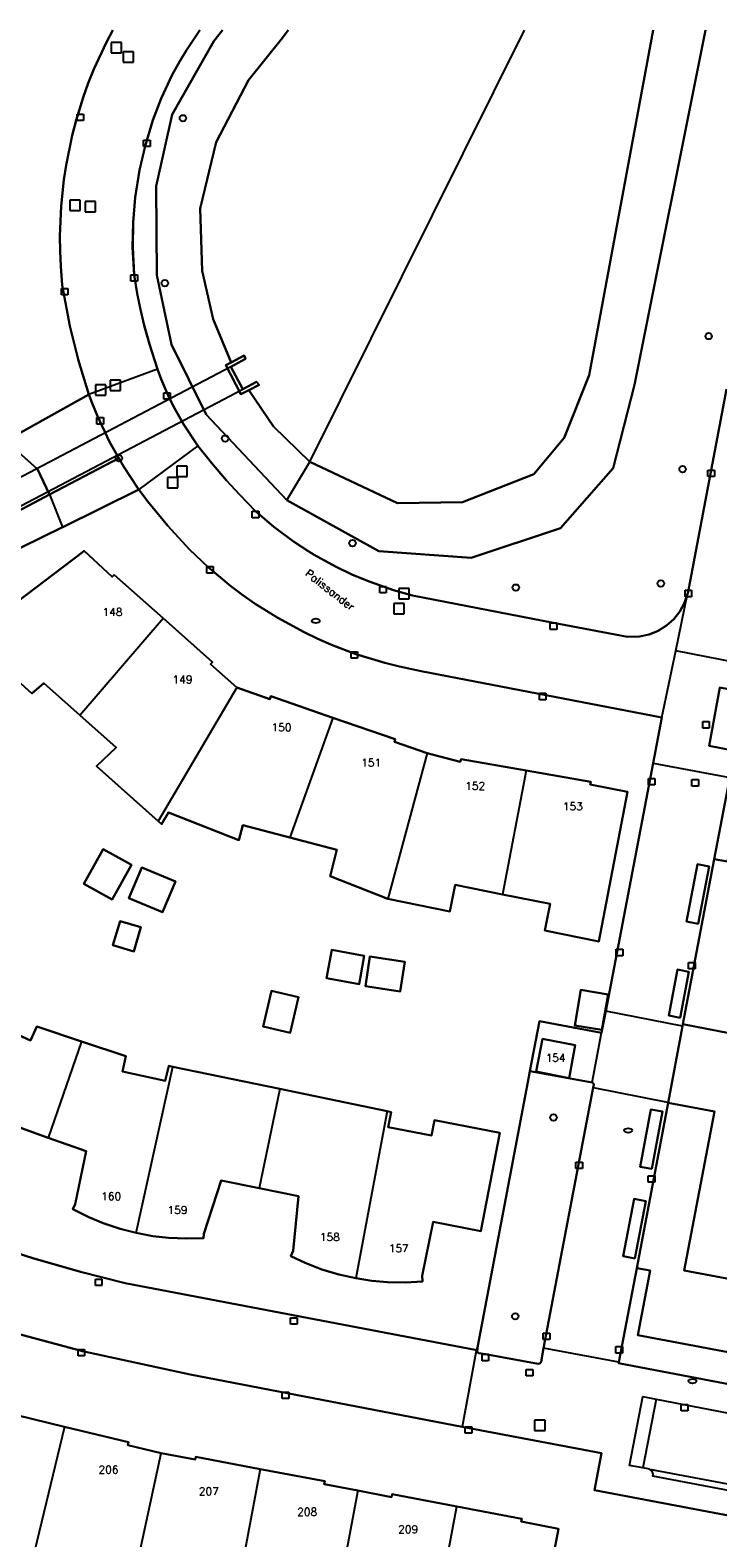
# Model space of a CAD drawing. Header units: metres. Extents: x 108000 to 109000, y 423600 to 424200.
# Tile 32 of 106: x 108233 to 108286, y 424083 to 424200. Entities that reach past the tile are written whole.
import ezdxf

# ---------------------------------------------------------------- set-up
doc = ezdxf.new("R2010")
doc.units = ezdxf.units.M
doc.header["$MEASUREMENT"] = 0
for name, color, linetype in [('brandkraan _ -put', 10, 'Continuous'), ('Duiker', 10, 'Continuous'), ('Erf', 10, 'Continuous'), ('groenvoorziening', 10, 'Continuous'), ('half verhard', 10, 'Continuous'), ('Huisnummers', 10, 'Continuous'), ('inspectie- _rioolput', 10, 'Continuous'), ('kolk', 10, 'Continuous'), ('Muur', 10, 'Continuous'), ('oever_ slootkant', 10, 'Continuous'), ('onverhard', 10, 'Continuous'), ('Openbare_ruimtenaam', 10, 'Continuous'), ('pand', 10, 'Continuous'), ('struiken', 10, 'Continuous'), ('vegetatieobject', 10, 'Continuous'), ('Walbescherming', 10, 'Continuous'), ('waterleidingput', 10, 'Continuous'), ('waterloop_ sloot', 10, 'Continuous'), ('Woonerf', 10, 'Continuous')]:
    doc.layers.add(name, color=color, linetype=linetype)
doc.styles.get("Standard").update_dxf_attribs({"font": 'txt.shx'})

# ---------------------------------------------------------------- blocks, each defined once
blk = doc.blocks.new('138_ACAD_1_FMEBLOCK54')
at = {"layer": 'Erf', "color": 52, "true_color": 0xd2d200}
blk.add_lwpolyline([(94.2515, -48.5425), (39.6315, -38.2025), (40.1715, -35.3525), (29.3995, -33.3105), (8.3415, -29.2725), (0.0215, -27.4525), (-7.3185, -25.4925)], dxfattribs=at)
blk = doc.blocks.new('138_ACAD_1_FMEBLOCK55')
at = {"layer": 'Erf', "color": 52, "true_color": 0xd2d200}
for points in [[(-53.3112, 51.065), (-53.4275, 50.387), (-53.9365, 46.785), (-54.1865, 44.265), (-54.3465, 40.935), (-54.3835, 37.605), (-54.3485, 35.719), (-54.1575, 31.949), (-53.8425, 28.508), (-53.3385, 24.779), (-53.0325, 22.922), (-52.4465, 19.835), (-52.2745, 19.107), (-51.7565, 16.915), (-51.0365, 14.255), (-50.4865, 12.395), (-49.8865, 10.555), (-48.6305, 7.078), (-47.9485, 5.359), (-46.6665, 2.365), (-45.5865, 0.095), (-44.4465, -2.145), (-41.0965, -8.095), (-39.9265, -9.935), (-36.3365, -14.705), (-33.3765, -18.375), (-30.9235, -21.102), (-29.6555, -22.422), (-27.0875, -24.932), (-25.7405, -26.166), (-22.9665, -28.544), (-20.4165, -30.545), (-20.1255, -30.773), (-16.8075, -33.066), (-15.1155, -34.166), (-12.5485, -35.759), (-9.1245, -37.708), (-7.3835, -38.63), (-4.5065, -40.056), (-4.3885, -40.106), (-1.0185, -41.537), (0.7435, -42.226), (3.8505, -43.339), (5.7175, -43.944), (9.3865, -45.008), (12.8435, -45.865), (40.0635, -51.065), (40.1295, -50.718), (44.0835, -29.905), (44.1665, -29.471), (44.9035, -25.605), (49.7135, -26.505), (50.0365, -24.821), (53.7105, -5.64), (54.3835, -2.125), (35.7435, 1.465), (34.0705, 1.82), (32.9405, 2.108), (30.7105, 2.797), (28.8285, 3.515), (27.7605, 3.98), (26.7095, 4.482), (24.6565, 5.596), (22.9185, 6.688), (21.9585, 7.356), (21.0225, 8.056), (19.2655, 9.515), (17.8375, 10.887), (16.1515, 12.706), (14.5855, 14.63), (13.9145, 15.539), (8.0175, 12.622), (8.0075, 12.618)], [(8.0075, 12.618), (3.2305, 10.255), (3.1835, 10.205), (3.1835, 10.155), (2.3535, 8.955), (-2.5465, 6.115), (-6.1665, 4.375), (-9.1565, 3.465), (-12.4565, 3.235), (-14.8165, 3.855), (-17.5165, 5.475), (-20.5865, 7.875), (-22.6065, 10.475), (-24.1865, 14.215), (-26.1665, 21.205), (-27.9165, 31.505), (-28.2565, 37.985), (-27.8065, 45.205), (-26.7114, 51.065)]]:
    blk.add_lwpolyline(points, dxfattribs=at)
blk = doc.blocks.new('138_ACAD_1_FMEBLOCK59')
at = {"layer": 'Erf', "color": 52, "true_color": 0xd2d200}
for points in [[(-13.22, 18.5), (-14.4, 13.64), (-14.96, 9.67), (-15.36, 4.8), (-15.45, 0), (-15.32, -3.48), (-14.39, -8.76), (-13.22, -12.31), (-11.95, -15.58), (-10.81, -16.71), (-9.41, -17.64), (-8.31, -18.11), (-6.27, -18.5), (-3.87, -18.3), (2.1, -15.83), (2.55, -15.87), (2.96, -15.64), (7.17, -13.28)], [(7.17, -13.28), (13.6, -9.68), (12.77, -6.99), (12.12, -4.38), (11.54, -1.24), (11.43, 0.23), (11.38, 1.4), (11.36, 2.56), (11.45, 4.89), (11.66, 6.91), (11.84, 8.06), (12.31, 10.35), (12.62, 11.53), (13.16, 13.29), (13.56, 14.39), (13.99, 15.47), (14.96, 17.58), (15.45, 18.5)]]:
    blk.add_lwpolyline(points, dxfattribs=at)
blk = doc.blocks.new('138_ACAD_1_FMEBLOCK86')
at = {"layer": 'Woonerf', "color": 52, "true_color": 0xd2d200}
for points in [[(-1.32, 14.09), (-1.81, 13.17), (-2.78, 11.06), (-3.21, 9.98), (-3.61, 8.88), (-4.16, 7.11), (-4.46, 5.94), (-4.93, 3.65), (-5.11, 2.5), (-5.32, 0.47), (-5.41, -1.85), (-5.4, -3.01), (-5.34, -4.18), (-5.23, -5.65), (-4.65, -8.79), (-4, -11.4), (-3.17, -14.09)], [(2.15, -12.13), (1.52, -10.21), (1.12, -8.75), (0.83, -7.52), (0.58, -6.28), (0.34, -4.84), (0.22, -2.71), (0.25, -0.78), (0.41, 1.13), (0.74, 3.25), (1.18, 5.12), (1.77, 7.12), (2.42, 8.81), (3.28, 10.63), (3.86, 11.69), (4.39, 12.55), (5.41, 14.09)]]:
    blk.add_lwpolyline(points, dxfattribs=at)

msp = doc.modelspace()

# ---------------------------------------------------------------- linework, layer by layer
at = {"layer": 'brandkraan _ -put', "color": 5}
for centre in [(108254.878, 424154.296), (108279.053, 424114.874), (108284.024, 424095.482)]:
    msp.add_ellipse(centre, major_axis=(0.3, 0), ratio=0.5833333, dxfattribs=at)
at = {"layer": 'Duiker', "color": 12, "true_color": 0xc30000}
msp.add_lwpolyline([(108249.222, 424172.222), (108248.304, 424173.959), (108230.161, 424164.448), (108231.087, 424162.682), (108249.222, 424172.222)], dxfattribs=at)
at = {"layer": 'Erf', "color": 52, "true_color": 0xd2d200}
for points in [[(108263.489, 424144.06), (108266.06, 424143.39), (108266.118, 424143.594), (108271.158, 424142.72), (108276.17, 424141.85), (108276.12, 424141.63), (108278.99, 424141.07), (108276.78, 424129.5), (108272.6, 424130.34), (108273.01, 424132.4), (108269.336, 424133.14), (108265.66, 424133.88), (108265.25, 424131.82), (108260.451, 424132.79), (108255.99, 424134.54), (108256.52, 424136.59), (108252.868, 424137.548), (108249.24, 424138.5), (108248.93, 424137.32), (108243.49, 424139.47), (108242.95, 424138.58), (108242.69, 424138.811), (108237.92, 424143.05), (108239.43, 424144.51), (108236.628, 424147.002), (108233.83, 424149.49), (108232.92, 424148.69), (108228.11, 424153), (108236.791, 424159.582), (108236.96, 424159.71), (108239.13, 424157.71), (108239.27, 424157.87), (108243.07, 424154.499), (108246.89, 424151.11), (108246.74, 424150.95), (108248.773, 424149.149), (108251.32, 424148.25), (108251.4, 424148.46), (108256.21, 424146.802), (108261.03, 424145.14), (108260.96, 424144.93), (108263.489, 424144.06)], [(108348.88, 424130.25), (108322.783, 424135.222), (108286.89, 424142.06), (108285.71, 424135.86), (108286.74, 424135.67), (108287.71, 424140.68), (108297.61, 424138.79), (108302.594, 424137.842), (108307.613, 424136.886), (108312.632, 424135.931), (108317.643, 424134.977), (108322.653, 424134.024), (108327.672, 424133.068), (108332.681, 424132.115), (108337.7, 424131.16), (108347.61, 424129.27), (108346.66, 424124.26), (108347.71, 424124.06), (108348.88, 424130.25)], [(108240.61, 424135.418), (108239.116, 424132.729), (108236.928, 424133.945), (108238.423, 424136.634), (108240.61, 424135.418)], [(108244.012, 424134.127), (108243.016, 424131.756), (108240.423, 424132.844), (108241.419, 424135.216), (108244.012, 424134.127)], [(108239.736, 424131.076), (108241.351, 424130.589), (108240.787, 424128.718), (108239.171, 424129.205), (108239.736, 424131.076)], [(108255.714, 424126.653), (108256.114, 424128.846), (108258.623, 424128.389), (108258.223, 424126.196), (108255.714, 424126.653)], [(108258.718, 424126.03), (108259.069, 424128.332), (108261.767, 424127.921), (108261.416, 424125.619), (108258.718, 424126.03)], [(108250.803, 424122.909), (108251.441, 424125.667), (108253.53, 424125.184), (108252.892, 424122.425), (108250.803, 424122.909)], [(108277, 424122.657), (108274.928, 424123), (108275.385, 424125.764), (108277.503, 424125.395), (108277, 424122.657)], [(108229.391, 424123.38), (108232.8, 424121.82), (108233.3, 424122.92), (108236.743, 424121.762), (108240.17, 424120.61), (108239.91, 424119.44), (108243.23, 424118.72), (108243.5, 424119.86), (108243.825, 424119.793), (108252.087, 424118.083), (108260.403, 424116.362), (108260.7, 424116.3), (108260.47, 424115.12), (108263.83, 424114.48), (108264.06, 424115.66), (108269.118, 424114.689), (108267.658, 424107.09), (108263.95, 424107.8), (108263.12, 424103.62), (108263.14, 424103.18), (108261.813, 424103.103), (108260.428, 424103.128), (108259.22, 424103.234), (108257.967, 424103.432), (108256.669, 424103.722), (108255.343, 424104.125), (108254.051, 424104.625), (108252.95, 424105.141), (108253.14, 424105.55), (108253.55, 424109.78), (108250.51, 424110.4), (108247.57, 424111), (108246.208, 424106.884), (108246.2, 424106.54), (108244.863, 424106.501), (108243.48, 424106.563), (108242.277, 424106.701), (108240.978, 424106.942), (108239.743, 424107.256), (108238.43, 424107.694), (108237.311, 424108.157), (108236.071, 424108.772), (108236.26, 424109.17), (108237.1, 424113.27), (108234.183, 424114.312), (108231.25, 424115.36)], [(108286.86, 424122.41), (108283.28, 424123.09), (108283.252, 424122.942), (108282.14, 424117.01), (108285.72, 424116.33), (108283.38, 424104.05), (108290.529, 424102.684)], [(108287.75, 424097.53), (108279.8, 424099.04), (108280.76, 424104.04), (108279.71, 424104.23), (108278.324, 424096.942), (108278.31, 424096.87), (108340.27, 424085.06)], [(108230.49, 424093.15), (108235.435, 424091.95), (108240.38, 424090.75), (108240.33, 424090.53), (108242.92, 424089.91), (108245.54, 424089.41), (108245.59, 424089.63), (108250.585, 424088.68), (108255.58, 424087.73), (108255.53, 424087.5), (108258.14, 424087.005), (108260.75, 424086.51), (108260.79, 424086.74), (108265.8, 424085.785), (108270.81, 424084.83), (108270.77, 424084.61), (108273.66, 424084.06), (108271.61, 424073.38)]]:
    msp.add_lwpolyline(points, dxfattribs=at)
at = {"layer": 'groenvoorziening', "color": 3}
for points in [[(108245.898, 424200), (108244.876, 424198.462), (108244.351, 424197.603), (108243.768, 424196.545), (108242.909, 424194.723), (108242.263, 424193.031), (108241.665, 424191.033), (108241.234, 424189.158), (108240.904, 424187.045), (108240.743, 424185.128), (108240.712, 424183.204), (108240.829, 424181.068), (108241.07, 424179.631), (108241.321, 424178.393), (108241.612, 424177.164), (108242.011, 424175.702), (108242.636, 424173.78), (108242.905, 424173.007), (108243.464, 424171.724), (108243.842, 424170.934), (108244.65, 424169.507), (108245.755, 424167.832), (108246.817, 424166.512), (108247.977, 424165.16), (108248.977, 424164.062), (108250.215, 424162.782), (108251.638, 424161.561), (108253.154, 424160.431), (108254.338, 424159.669), (108254.743, 424159.408), (108256.399, 424158.496), (108257.727, 424157.867), (108259.087, 424157.309), (108260.892, 424156.667), (108262.366, 424156.252), (108273.269, 424154.142), (108279.002, 424153.064), (108279.93, 424153.088), (108280.669, 424153.249), (108281.37, 424153.534), (108282.012, 424153.934), (108282.577, 424154.437), (108283.047, 424155.03), (108283.41, 424155.693), (108283.646, 424156.386), (108283.654, 424156.409), (108286.671, 424172.226)], [(108285.044, 424200), (108279.528, 424172.55), (108277.881, 424166.111), (108273.825, 424161.469), (108266.899, 424159.177), (108259.749, 424159.696), (108252.626, 424163.626), (108246.396, 424170.255), (108243.717, 424175.683), (108242.591, 424181.042), (108242.526, 424187.93), (108243.758, 424193.477), (108246.981, 424199.157), (108247.666, 424200)], [(108289.152, 424148.571), (108288.159, 424148.76), (108286.143, 424149.143), (108285.323, 424144.627), (108287.305, 424144.249), (108287.829, 424144.149)], [(108276.354, 424118.196), (108276.397, 424118.42), (108276.352, 424118.525), (108276.254, 424118.579), (108271.443, 424119.464), (108271.36, 424119.03), (108267.406, 424098.217), (108267.362, 424097.799), (108267.405, 424097.705), (108267.491, 424097.647), (108268.004, 424097.553), (108272.079, 424096.81), (108272.227, 424096.846), (108272.306, 424096.963), (108272.511, 424098.038), (108276.354, 424118.196)]]:
    msp.add_lwpolyline(points, dxfattribs=at)
at = {"layer": 'half verhard', "color": 255}
msp.add_line((108234.273, 424164.065), (108235.284, 424161.553), dxfattribs=at)
for points in [[(108235.284, 424161.553), (108235.294, 424161.557), (108241.191, 424164.474), (108241.12, 424164.57), (108240.032, 424166.204), (108239.647, 424166.883), (108234.273, 424164.065)], [(108234.273, 424164.065), (108231.454, 424162.587), (108230.063, 424161.838), (108230.454, 424160.68), (108230.507, 424159.19), (108235.284, 424161.553)]]:
    msp.add_lwpolyline(points, dxfattribs=at)
at = {"layer": 'inspectie- _rioolput', "color": 30}
for p, q in [((108239.852, 424199.049), (108239.052, 424199.049)), ((108239.052, 424199.049), (108239.052, 424198.249)), ((108239.852, 424198.249), (108239.852, 424199.049)), ((108239.052, 424198.249), (108239.852, 424198.249)), ((108240.777, 424198.322), (108239.977, 424198.322)), ((108239.977, 424198.322), (108239.977, 424197.522)), ((108239.977, 424197.522), (108240.777, 424197.522)), ((108240.777, 424197.522), (108240.777, 424198.322)), ((108236.641, 424186.838), (108235.841, 424186.838)), ((108235.841, 424186.838), (108235.841, 424186.038)), ((108236.641, 424186.038), (108236.641, 424186.838)), ((108237.828, 424186.749), (108237.028, 424186.749)), ((108237.028, 424186.749), (108237.028, 424185.949)), ((108237.828, 424185.949), (108237.828, 424186.749)), ((108235.841, 424186.038), (108236.641, 424186.038)), ((108237.028, 424185.949), (108237.828, 424185.949)), ((108239.776, 424172.931), (108238.976, 424172.931)), ((108238.976, 424172.931), (108238.976, 424172.131)), ((108239.776, 424172.131), (108239.776, 424172.931)), ((108238.625, 424172.558), (108237.825, 424172.558)), ((108237.825, 424172.558), (108237.825, 424171.758)), ((108237.825, 424171.758), (108238.625, 424171.758)), ((108238.625, 424171.758), (108238.625, 424172.558)), ((108238.976, 424172.131), (108239.776, 424172.131)), ((108244.916, 424166.262), (108244.116, 424166.262)), ((108244.116, 424166.262), (108244.116, 424165.462)), ((108244.916, 424165.462), (108244.916, 424166.262)), ((108244.199, 424165.397), (108243.399, 424165.397)), ((108243.399, 424165.397), (108243.399, 424164.597)), ((108243.399, 424164.597), (108244.199, 424164.597)), ((108244.116, 424165.462), (108244.916, 424165.462)), ((108244.199, 424164.597), (108244.199, 424165.397)), ((108262.097, 424156.8), (108261.297, 424156.8)), ((108261.297, 424156.8), (108261.297, 424156)), ((108262.097, 424156), (108262.097, 424156.8)), ((108261.712, 424155.64), (108260.912, 424155.64)), ((108260.912, 424155.64), (108260.912, 424154.84)), ((108261.297, 424156), (108262.097, 424156)), ((108261.712, 424154.84), (108261.712, 424155.64)), ((108260.912, 424154.84), (108261.712, 424154.84)), ((108272.615, 424092.467), (108271.815, 424092.467)), ((108271.815, 424092.467), (108271.815, 424091.667)), ((108272.615, 424091.667), (108272.615, 424092.467)), ((108271.815, 424091.667), (108272.615, 424091.667))]:
    msp.add_line(p, q, dxfattribs=at)
at = {"layer": 'kolk', "color": 30, "true_color": 0xf07a00}
for p, q in [((108236.414, 424193.01), (108236.414, 424193.51)), ((108236.414, 424193.51), (108236.914, 424193.51)), ((108236.914, 424193.01), (108236.414, 424193.01)), ((108236.914, 424193.51), (108236.914, 424193.01)), ((108241.551, 424190.987), (108241.551, 424191.487)), ((108241.551, 424191.487), (108242.051, 424191.487)), ((108242.051, 424191.487), (108242.051, 424190.987)), ((108242.051, 424190.987), (108241.551, 424190.987)), ((108240.579, 424180.568), (108240.579, 424181.068)), ((108240.579, 424181.068), (108241.079, 424181.068)), ((108241.079, 424181.068), (108241.079, 424180.568)), ((108235.199, 424179.517), (108235.199, 424180.017)), ((108235.199, 424180.017), (108235.699, 424180.017)), ((108235.699, 424180.017), (108235.699, 424179.517)), ((108241.079, 424180.568), (108240.579, 424180.568)), ((108235.699, 424179.517), (108235.199, 424179.517)), ((108243.109, 424171.442), (108243.109, 424171.942)), ((108243.109, 424171.942), (108243.609, 424171.942)), ((108243.609, 424171.942), (108243.609, 424171.442)), ((108243.609, 424171.442), (108243.109, 424171.442)), ((108237.947, 424169.52), (108237.947, 424170.02)), ((108237.947, 424170.02), (108238.447, 424170.02)), ((108238.447, 424169.52), (108237.947, 424169.52)), ((108238.447, 424170.02), (108238.447, 424169.52)), ((108285.227, 424165.466), (108285.227, 424165.966)), ((108285.227, 424165.966), (108285.727, 424165.966)), ((108285.727, 424165.966), (108285.727, 424165.466)), ((108285.727, 424165.466), (108285.227, 424165.466)), ((108249.965, 424162.282), (108249.965, 424162.782)), ((108249.965, 424162.782), (108250.465, 424162.782)), ((108250.465, 424162.282), (108249.965, 424162.282)), ((108250.465, 424162.782), (108250.465, 424162.282)), ((108246.436, 424157.996), (108246.436, 424158.496)), ((108246.436, 424158.496), (108246.936, 424158.496)), ((108246.936, 424157.996), (108246.436, 424157.996)), ((108246.936, 424158.496), (108246.936, 424157.996)), ((108259.827, 424156.457), (108259.827, 424156.957)), ((108259.827, 424156.957), (108260.327, 424156.957)), ((108260.327, 424156.457), (108259.827, 424156.457)), ((108260.327, 424156.957), (108260.327, 424156.457)), ((108283.454, 424156.169), (108283.454, 424156.669)), ((108283.454, 424156.669), (108283.954, 424156.669)), ((108283.954, 424156.669), (108283.954, 424156.169)), ((108283.954, 424156.169), (108283.454, 424156.169)), ((108273.019, 424153.642), (108273.019, 424154.142)), ((108273.019, 424154.142), (108273.519, 424154.142)), ((108273.519, 424154.142), (108273.519, 424153.642)), ((108273.519, 424153.642), (108273.019, 424153.642)), ((108257.618, 424151.402), (108257.618, 424151.902)), ((108257.618, 424151.902), (108258.118, 424151.902)), ((108258.118, 424151.902), (108258.118, 424151.402)), ((108258.118, 424151.402), (108257.618, 424151.402)), ((108272.183, 424148.198), (108272.183, 424148.698)), ((108272.183, 424148.698), (108272.683, 424148.698)), ((108272.683, 424148.198), (108272.183, 424148.198)), ((108272.683, 424148.698), (108272.683, 424148.198)), ((108280.624, 424141.609), (108280.624, 424142.109)), ((108280.624, 424142.109), (108281.124, 424142.109)), ((108281.124, 424141.609), (108280.624, 424141.609)), ((108281.124, 424142.109), (108281.124, 424141.609)), ((108278.126, 424128.395), (108278.126, 424128.895)), ((108278.126, 424128.895), (108278.626, 424128.895)), ((108278.626, 424128.395), (108278.126, 424128.395)), ((108278.626, 424128.895), (108278.626, 424128.395)), ((108283.725, 424127.371), (108283.725, 424127.871)), ((108283.725, 424127.871), (108284.225, 424127.871)), ((108284.225, 424127.371), (108283.725, 424127.371)), ((108284.225, 424127.871), (108284.225, 424127.371)), ((108275.005, 424111.93), (108275.005, 424112.43)), ((108275.005, 424112.43), (108275.505, 424112.43)), ((108275.505, 424112.43), (108275.505, 424111.93)), ((108275.505, 424111.93), (108275.005, 424111.93)), ((108280.601, 424110.868), (108280.601, 424111.368)), ((108280.601, 424111.368), (108281.101, 424111.368)), ((108281.101, 424110.868), (108280.601, 424110.868)), ((108281.101, 424111.368), (108281.101, 424110.868)), ((108237.834, 424102.875), (108237.834, 424103.375)), ((108237.834, 424103.375), (108238.334, 424103.375)), ((108238.334, 424102.875), (108237.834, 424102.875)), ((108238.334, 424103.375), (108238.334, 424102.875)), ((108252.929, 424099.873), (108252.929, 424100.373)), ((108252.929, 424100.373), (108253.429, 424100.373)), ((108253.429, 424100.373), (108253.429, 424099.873)), ((108253.429, 424099.873), (108252.929, 424099.873)), ((108272.483, 424098.7), (108272.483, 424099.2)), ((108272.483, 424099.2), (108272.983, 424099.2)), ((108272.983, 424099.2), (108272.983, 424098.7)), ((108272.983, 424098.7), (108272.483, 424098.7)), ((108278.101, 424097.653), (108278.101, 424098.153)), ((108278.101, 424098.153), (108278.601, 424098.153)), ((108278.601, 424098.153), (108278.601, 424097.653)), ((108236.494, 424097.429), (108236.494, 424097.929)), ((108236.494, 424097.929), (108236.994, 424097.929)), ((108236.994, 424097.429), (108236.494, 424097.429)), ((108236.994, 424097.929), (108236.994, 424097.429)), ((108267.754, 424097.053), (108267.754, 424097.553)), ((108267.754, 424097.553), (108268.254, 424097.553)), ((108268.254, 424097.053), (108267.754, 424097.053)), ((108268.254, 424097.553), (108268.254, 424097.053)), ((108278.601, 424097.653), (108278.101, 424097.653)), ((108252.286, 424094.125), (108252.286, 424094.625)), ((108252.286, 424094.625), (108252.786, 424094.625)), ((108252.786, 424094.625), (108252.786, 424094.125)), ((108252.786, 424094.125), (108252.286, 424094.125)), ((108283.161, 424093.173), (108283.161, 424093.673)), ((108283.161, 424093.673), (108283.661, 424093.673)), ((108283.661, 424093.673), (108283.661, 424093.173)), ((108283.661, 424093.173), (108283.161, 424093.173)), ((108266.447, 424091.445), (108266.447, 424091.945)), ((108266.447, 424091.945), (108266.947, 424091.945)), ((108266.947, 424091.445), (108266.447, 424091.445)), ((108266.947, 424091.945), (108266.947, 424091.445))]:
    msp.add_line(p, q, dxfattribs=at)
at = {"layer": 'Muur', "color": 12, "true_color": 0xd20000}
msp.add_lwpolyline([(108248.327, 424174.293), (108247.912, 424174.07), (108249.089, 424171.835), (108249.686, 424172.152), (108250.492, 424172.569), (108250.282, 424172.795), (108249.222, 424172.222), (108248.304, 424173.959), (108249.45, 424174.578), (108249.338, 424174.836), (108248.327, 424174.293)], dxfattribs=at)
at = {"layer": 'oever_ slootkant', "color": 92, "true_color": 0x00c300}
msp.add_line((108252.626, 424163.626), (108254.431, 424166.603), dxfattribs=at)
for points in [[(108247.666, 424200), (108246.981, 424199.157), (108243.758, 424193.477), (108242.526, 424187.93), (108242.591, 424181.042), (108243.717, 424175.683), (108246.396, 424170.255), (108252.626, 424163.626)], [(108254.431, 424166.603), (108251.614, 424169.333), (108249.686, 424172.152), (108249.089, 424171.835), (108247.912, 424174.07), (108248.327, 424174.293), (108246.927, 424177.629), (108246.081, 424181.375), (108245.937, 424186.191), (108247.18, 424191.337), (108249.661, 424196.125), (108252.296, 424199.414), (108252.734, 424200)], [(108252.626, 424163.626), (108259.749, 424159.696), (108266.899, 424159.177), (108273.825, 424161.469), (108277.881, 424166.111), (108279.528, 424172.55), (108285.044, 424200)], [(108280.995, 424200), (108276.02, 424173.318), (108274.102, 424168.45), (108271.751, 424165.653), (108266.223, 424163.489), (108261.214, 424163.397), (108254.431, 424166.603)], [(108230.89, 424168.217), (108226.681, 424165.86), (108228.568, 424164.642), (108228.918, 424164.118), (108230.359, 424164.81), (108231.454, 424162.587), (108234.273, 424164.065), (108233.337, 424166.045), (108230.89, 424168.217)]]:
    msp.add_lwpolyline(points, dxfattribs=at)
at = {"layer": 'onverhard', "color": 255}
msp.add_lwpolyline([(108239.647, 424166.883), (108238.924, 424168.159), (108237.982, 424170.127), (108237.564, 424171.136), (108237.322, 424171.82), (108230.89, 424168.217), (108233.337, 424166.045), (108234.273, 424164.065), (108239.647, 424166.883)], dxfattribs=at)
at = {"layer": 'pand', "color": 1}
for p, q in [((108236.628, 424147.002), (108243.07, 424154.499)), ((108248.773, 424149.149), (108242.69, 424138.811)), ((108256.21, 424146.802), (108252.868, 424137.548)), ((108263.489, 424144.06), (108260.451, 424132.79)), ((108271.158, 424142.72), (108269.336, 424133.14)), ((108236.743, 424121.762), (108234.183, 424114.312)), ((108240.978, 424106.942), (108243.825, 424119.793)), ((108252.087, 424118.083), (108243.825, 424119.793)), ((108252.087, 424118.083), (108250.51, 424110.4)), ((108260.403, 424116.362), (108252.087, 424118.083)), ((108260.403, 424116.362), (108257.967, 424103.432)), ((108235.435, 424091.95), (108233.12, 424082.325)), ((108240.63, 424079.29), (108242.92, 424089.91)), ((108250.585, 424088.68), (108248.735, 424078.965)), ((108258.14, 424087.005), (108256.131, 424076.331)), ((108263.96, 424076.045), (108265.8, 424085.785))]:
    msp.add_line(p, q, dxfattribs=at)
for points in [[(108243.07, 424154.499), (108239.27, 424157.87), (108239.13, 424157.71), (108236.96, 424159.71), (108236.791, 424159.582), (108228.11, 424153), (108232.92, 424148.69), (108233.83, 424149.49), (108236.628, 424147.002)], [(108248.773, 424149.149), (108246.74, 424150.95), (108246.89, 424151.11), (108243.07, 424154.499)], [(108256.21, 424146.802), (108251.4, 424148.46), (108251.32, 424148.25), (108248.773, 424149.149)], [(108236.628, 424147.002), (108239.43, 424144.51), (108237.92, 424143.05), (108242.69, 424138.811)], [(108263.489, 424144.06), (108260.96, 424144.93), (108261.03, 424145.14), (108256.21, 424146.802)], [(108271.158, 424142.72), (108266.118, 424143.594), (108266.06, 424143.39), (108263.489, 424144.06)], [(108269.336, 424133.14), (108273.01, 424132.4), (108272.6, 424130.34), (108276.78, 424129.5), (108278.99, 424141.07), (108276.12, 424141.63), (108276.17, 424141.85), (108271.158, 424142.72)], [(108297.61, 424138.79), (108287.71, 424140.68), (108286.74, 424135.67), (108285.71, 424135.86), (108283.28, 424123.09), (108286.86, 424122.41), (108289.19, 424134.71), (108296.331, 424133.355)], [(108242.69, 424138.811), (108242.95, 424138.58), (108243.49, 424139.47), (108248.93, 424137.32), (108249.24, 424138.5), (108252.868, 424137.548)], [(108236.928, 424133.945), (108239.116, 424132.729), (108240.61, 424135.418), (108238.423, 424136.634), (108236.928, 424133.945)], [(108252.868, 424137.548), (108256.52, 424136.59), (108255.99, 424134.54), (108260.451, 424132.79)], [(108240.423, 424132.844), (108243.016, 424131.756), (108244.012, 424134.127), (108241.419, 424135.216), (108240.423, 424132.844)], [(108260.451, 424132.79), (108265.25, 424131.82), (108265.66, 424133.88), (108269.336, 424133.14)], [(108240.787, 424128.718), (108241.351, 424130.589), (108239.736, 424131.076), (108239.171, 424129.205), (108240.787, 424128.718)], [(108258.623, 424128.389), (108256.114, 424128.846), (108255.714, 424126.653), (108258.223, 424126.196), (108258.623, 424128.389)], [(108261.767, 424127.921), (108259.069, 424128.332), (108258.718, 424126.03), (108261.416, 424125.619), (108261.767, 424127.921)], [(108253.53, 424125.184), (108251.441, 424125.667), (108250.803, 424122.909), (108252.892, 424122.425), (108253.53, 424125.184)], [(108275.385, 424125.764), (108274.928, 424123), (108277, 424122.657), (108277.503, 424125.395), (108275.385, 424125.764)], [(108236.743, 424121.762), (108233.3, 424122.92), (108232.8, 424121.82), (108229.391, 424123.38)], [(108243.825, 424119.793), (108243.5, 424119.86), (108243.23, 424118.72), (108239.91, 424119.44), (108240.17, 424120.61), (108236.743, 424121.762)], [(108272.42, 424121.96), (108271.94, 424119.43), (108274.49, 424118.93), (108274.96, 424121.48), (108272.42, 424121.96)], [(108290.529, 424102.684), (108283.38, 424104.05), (108285.72, 424116.33), (108282.14, 424117.01), (108279.71, 424104.23), (108280.76, 424104.04), (108279.8, 424099.04), (108287.75, 424097.53), (108287.47, 424096.04), (108289.43, 424095.67)], [(108257.967, 424103.432), (108259.22, 424103.234), (108260.428, 424103.128), (108261.813, 424103.103), (108263.14, 424103.18), (108263.12, 424103.62), (108263.95, 424107.8), (108267.658, 424107.09), (108269.118, 424114.689), (108264.06, 424115.66), (108263.83, 424114.48), (108260.47, 424115.12), (108260.7, 424116.3), (108260.403, 424116.362)], [(108224.426, 424112.498), (108225.601, 424112.006), (108226.906, 424111.569), (108228.24, 424111.231), (108229.449, 424111.014), (108229.53, 424111.48), (108231.25, 424115.36), (108234.183, 424114.312)], [(108234.183, 424114.312), (108237.1, 424113.27), (108236.26, 424109.17), (108236.071, 424108.772), (108237.311, 424108.157), (108238.43, 424107.694), (108239.743, 424107.256), (108240.978, 424106.942)], [(108240.978, 424106.942), (108242.277, 424106.701), (108243.48, 424106.563), (108244.863, 424106.501), (108246.2, 424106.54), (108246.208, 424106.884), (108247.57, 424111), (108250.51, 424110.4)], [(108250.51, 424110.4), (108253.55, 424109.78), (108253.14, 424105.55), (108252.95, 424105.141), (108254.051, 424104.625), (108255.343, 424104.125), (108256.669, 424103.722), (108257.967, 424103.432)], [(108235.435, 424091.95), (108230.49, 424093.15), (108230.43, 424092.92), (108227.76, 424093.57)], [(108242.92, 424089.91), (108240.33, 424090.53), (108240.38, 424090.75), (108235.435, 424091.95)], [(108250.585, 424088.68), (108245.59, 424089.63), (108245.54, 424089.41), (108242.92, 424089.91)], [(108258.14, 424087.005), (108255.53, 424087.5), (108255.58, 424087.73), (108250.585, 424088.68)], [(108265.8, 424085.785), (108260.79, 424086.74), (108260.75, 424086.51), (108258.14, 424087.005)], [(108263.96, 424076.045), (108267.64, 424075.34), (108267.422, 424074.18), (108271.61, 424073.38), (108273.66, 424084.06), (108270.77, 424084.61), (108270.81, 424084.83), (108265.8, 424085.785)]]:
    msp.add_lwpolyline(points, dxfattribs=at)
at = {"layer": 'struiken', "color": 92, "true_color": 0x00c300}
for points in [[(108284.454, 424130.86), (108285.319, 424135.302), (108284.405, 424135.476), (108283.569, 424131.048), (108284.454, 424130.86)], [(108283.07, 424123.59), (108283.744, 424127.152), (108282.859, 424127.321), (108282.19, 424123.778), (108283.07, 424123.59)], [(108280.879, 424111.895), (108281.705, 424116.347), (108280.81, 424116.505), (108279.972, 424112.069), (108280.879, 424111.895)], [(108279.553, 424104.962), (108280.405, 424109.408), (108279.516, 424109.585), (108278.67, 424105.142), (108279.553, 424104.962)]]:
    msp.add_lwpolyline(points, dxfattribs=at)
at = {"layer": 'vegetatieobject', "color": 3}
for centre in [(108244.601, 424193.185), (108243.2, 424180.422), (108285.278, 424176.333), (108247.871, 424168.4), (108239.647, 424166.883), (108283.264, 424166.035), (108257.72, 424160.305), (108270.36, 424156.873), (108281.579, 424157.189), (108273.276, 424115.872), (108270.317, 424100.492)]:
    msp.add_circle(centre, 0.25, dxfattribs=at)
at = {"layer": 'Walbescherming', "color": 255}
msp.add_line((108252.734, 424200), (108252.296, 424199.414), dxfattribs=at)
at = {"layer": 'waterleidingput', "color": 254, "true_color": 0xd2d2d2}
for p, q in [((108284.817, 424146.001), (108284.817, 424146.501)), ((108284.817, 424146.501), (108285.317, 424146.501)), ((108285.317, 424146.001), (108284.817, 424146.001)), ((108285.317, 424146.501), (108285.317, 424146.001)), ((108283.988, 424141.522), (108283.988, 424142.022)), ((108283.988, 424142.022), (108284.488, 424142.022)), ((108284.488, 424141.522), (108283.988, 424141.522)), ((108284.488, 424142.022), (108284.488, 424141.522)), ((108271.165, 424095.881), (108271.165, 424096.381)), ((108271.165, 424096.381), (108271.665, 424096.381)), ((108271.665, 424095.881), (108271.165, 424095.881)), ((108271.665, 424096.381), (108271.665, 424095.881))]:
    msp.add_line(p, q, dxfattribs=at)
at = {"layer": 'waterloop_ sloot', "color": 5}
msp.add_line((108254.431, 424166.603), (108271.037, 424200), dxfattribs=at)
for points in [[(108252.734, 424200), (108252.296, 424199.414), (108249.661, 424196.125), (108247.18, 424191.337), (108245.937, 424186.191), (108246.081, 424181.375), (108246.927, 424177.629), (108248.327, 424174.293), (108249.338, 424174.836), (108249.45, 424174.578), (108248.304, 424173.959), (108249.222, 424172.222), (108250.282, 424172.795), (108250.492, 424172.569), (108249.686, 424172.152), (108251.614, 424169.333), (108254.431, 424166.603)], [(108254.431, 424166.603), (108261.214, 424163.397), (108266.223, 424163.489), (108271.751, 424165.653), (108274.102, 424168.45), (108276.02, 424173.318), (108280.995, 424200)]]:
    msp.add_lwpolyline(points, dxfattribs=at)
at = {"layer": 'Woonerf', "color": 52, "true_color": 0xd2d200}
for p, q in [((108242.636, 424173.78), (108237.322, 424171.82)), ((108245.755, 424167.832), (108241.191, 424164.474)), ((108282.73, 424151.967), (108283.646, 424156.386)), ((108281.66, 424146.81), (108282.73, 424151.967)), ((108288.553, 424150.84), (108282.73, 424151.967)), ((108281.66, 424146.81), (108280.987, 424143.295)), ((108280.987, 424143.295), (108277.313, 424124.114)), ((108280.987, 424143.295), (108286.911, 424142.171)), ((108277.313, 424124.114), (108276.99, 424122.43)), ((108283.252, 424122.942), (108277.313, 424124.114)), ((108282.14, 424117.01), (108283.252, 424122.942)), ((108276.254, 424118.579), (108276.99, 424122.43)), ((108276.354, 424118.196), (108272.511, 424098.038)), ((108278.324, 424096.942), (108272.511, 424098.038)), ((108281.222, 424094.095), (108280.173, 424088.782)), ((108280.705, 424088.675), (108287.974, 424087.308))]:
    msp.add_line(p, q, dxfattribs=at)
for points in [[(108245.755, 424167.832), (108244.65, 424169.507), (108243.842, 424170.934), (108243.464, 424171.724), (108242.905, 424173.007), (108242.636, 424173.78)], [(108237.322, 424171.82), (108237.564, 424171.136), (108237.982, 424170.127), (108238.924, 424168.159), (108239.647, 424166.883), (108240.032, 424166.204), (108241.12, 424164.57), (108241.191, 424164.474)], [(108286.671, 424172.226), (108283.654, 424156.409), (108283.646, 424156.386)], [(108283.646, 424156.386), (108283.41, 424155.693), (108283.047, 424155.03), (108282.577, 424154.437), (108282.012, 424153.934), (108281.37, 424153.534), (108280.669, 424153.249), (108279.93, 424153.088), (108279.002, 424153.064), (108273.269, 424154.142), (108262.366, 424156.252), (108260.892, 424156.667), (108259.087, 424157.309), (108257.727, 424157.867), (108256.399, 424158.496), (108254.743, 424159.408), (108254.338, 424159.669), (108253.154, 424160.431), (108251.638, 424161.561), (108250.215, 424162.782), (108248.977, 424164.062), (108247.977, 424165.16), (108246.817, 424166.512), (108245.755, 424167.832)], [(108241.191, 424164.474), (108241.862, 424163.565), (108243.428, 424161.641), (108245.114, 424159.822), (108246.542, 424158.45), (108248.299, 424156.991), (108249.235, 424156.291), (108250.195, 424155.623), (108251.933, 424154.531), (108253.986, 424153.417), (108255.037, 424152.915), (108256.105, 424152.45), (108257.987, 424151.732), (108260.217, 424151.043), (108261.347, 424150.755), (108263.02, 424150.4), (108281.66, 424146.81)], [(108287.305, 424144.249), (108285.323, 424144.627), (108286.143, 424149.143), (108288.159, 424148.76)], [(108283.252, 424122.942), (108283.28, 424123.09), (108285.71, 424135.86), (108286.89, 424142.06)], [(108284.454, 424130.86), (108283.569, 424131.048), (108284.405, 424135.476), (108285.319, 424135.302), (108284.454, 424130.86)], [(108283.07, 424123.59), (108282.19, 424123.778), (108282.859, 424127.321), (108283.744, 424127.152), (108283.07, 424123.59)], [(108276.99, 424122.43), (108272.18, 424123.33), (108271.443, 424119.464), (108276.254, 424118.579)], [(108272.42, 424121.96), (108274.96, 424121.48), (108274.49, 424118.93), (108271.94, 424119.43), (108272.42, 424121.96)], [(108276.254, 424118.579), (108276.352, 424118.525), (108276.397, 424118.42), (108276.354, 424118.196)], [(108276.354, 424118.196), (108282.095, 424117.049), (108282.14, 424117.01)], [(108278.324, 424096.942), (108279.71, 424104.23), (108282.14, 424117.01)], [(108280.879, 424111.895), (108279.972, 424112.069), (108280.81, 424116.505), (108281.705, 424116.347), (108280.879, 424111.895)], [(108267.34, 424097.87), (108240.12, 424103.07), (108236.663, 424103.927), (108232.994, 424104.991), (108231.127, 424105.596), (108228.02, 424106.709), (108226.258, 424107.398), (108222.888, 424108.829)], [(108279.553, 424104.962), (108278.67, 424105.142), (108279.516, 424109.585), (108280.405, 424109.408), (108279.553, 424104.962)], [(108220.601, 424103.379), (108222.94, 424102.35), (108226.2, 424101.02), (108229.5, 424099.76), (108236.84, 424097.8), (108245.16, 424095.98), (108266.218, 424091.942)], [(108272.511, 424098.038), (108272.306, 424096.963), (108272.227, 424096.846), (108272.079, 424096.81), (108268.004, 424097.553), (108267.491, 424097.647), (108267.405, 424097.705), (108267.362, 424097.799), (108267.406, 424098.217), (108267.34, 424097.87)], [(108267.34, 424097.87), (108267.301, 424097.826), (108266.218, 424091.942)], [(108340.27, 424085.06), (108278.31, 424096.87), (108278.324, 424096.942)], [(108280.173, 424088.782), (108279.152, 424088.941), (108280.187, 424094.294), (108281.222, 424094.095)], [(108281.222, 424094.095), (108296.614, 424091.13), (108338.806, 424083.134)], [(108266.218, 424091.942), (108276.99, 424089.9), (108276.45, 424087.05), (108331.07, 424076.71), (108338.466, 424075.266), (108338.514, 424075.257), (108338.587, 424075.243), (108342.395, 424074.515), (108342.655, 424074.465), (108342.699, 424074.457), (108367.935, 424069.629), (108369.81, 424079.44), (108345.3, 424084.12)], [(108280.705, 424088.675), (108280.595, 424088.685), (108280.173, 424088.782)], [(108287.974, 424087.308), (108287.785, 424087.281), (108287.643, 424087.2), (108287.525, 424087.051), (108287.478, 424086.895), (108280.967, 424088.127), (108280.975, 424088.269), (108280.932, 424088.429), (108280.838, 424088.565), (108280.705, 424088.675)]]:
    msp.add_lwpolyline(points, dxfattribs=at)

# ---------------------------------------------------------------- block references
at = {"layer": 'Erf', "color": 52, "true_color": 0xd2d200}
for name, p in [('138_ACAD_1_FMEBLOCK54', (108236.818, 424125.253)), ('138_ACAD_1_FMEBLOCK55', (108227.277, 424148.935)), ('138_ACAD_1_FMEBLOCK59', (108223.718, 424181.5))]:
    msp.add_blockref(name, p, dxfattribs=at)
at = {"layer": 'Woonerf', "color": 52, "true_color": 0xd2d200}
msp.add_blockref('138_ACAD_1_FMEBLOCK86', (108240.489, 424185.91), dxfattribs=at)

# ---------------------------------------------------------------- texts
at = {"layer": 'Huisnummers', "color": 255}
for s, p in [('148', (108238.379, 424154.686)), ('149', (108243.802, 424149.462)), ('150', (108251.46, 424145.76)), ('151', (108258.401, 424143.033)), ('152', (108266.438, 424141.229)), ('153', (108273.989, 424139.641)), ('154', (108272.668, 424120.194)), ('160', (108238.268, 424109.485)), ('159', (108243.401, 424108.416)), ('158', (108255.202, 424106.326)), ('157', (108260.521, 424105.453)), ('206', (108238.062, 424088.336)), ('207', (108245.834, 424086.661)), ('208', (108253.447, 424085.065)), ('209', (108261.251, 424083.719))]:
    msp.add_text(s, height=0.6, dxfattribs=at).set_placement(p)
at = {"layer": 'Openbare_ruimtenaam', "color": 255}
msp.add_text('Palissander', height=0.6, rotation=322.1, dxfattribs=at).set_placement((108253.99, 424157.863))

doc.saveas('drawing.dxf')
